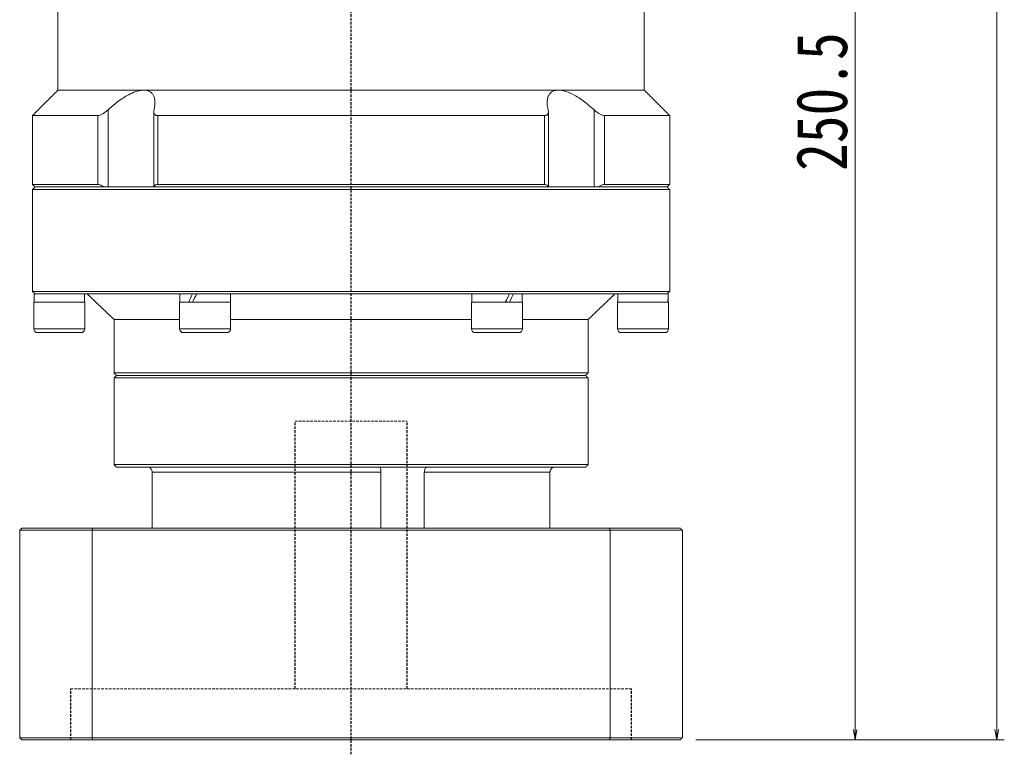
# Model space of a CAD drawing. Header units: millimetres. Extents: x -40 to 968, y -23 to 670.
# Tile 6 of 9: x 565 to 758, y 243 to 387. Entities that reach past the tile are written whole.
import ezdxf

# ---------------------------------------------------------------- set-up
doc = ezdxf.new("R2010")
doc.units = ezdxf.units.MM
doc.linetypes.add('DASHED', pattern=[0.75, 0.5, -0.25])
doc.layers.add('尺寸线层', color=3, linetype='Continuous', lineweight=18)
doc.styles.add('宋体', font='SimSun.ttf', dxfattribs={"width": 0.8})
doc.dimstyles.new('A水平标注$0', dxfattribs={"dimtxt": 3.5, "dimasz": 2, "dimexe": 1.5, "dimexo": 3, "dimgap": 1.1, "dimtad": 1, "dimtoh": 1, "dimdec": 4, "dimdsep": 46, "dimtxsty": '宋体', "dimblk": 'OPEN', "dimcen": 3, "dimclrd": 3, "dimclre": 3, "dimclrt": 6, "dimadec": 0, "dimazin": 0, "dimtm": 1e-09, "dimtfac": 1, "dimtdec": 4, "dimtix": 1, "dimtmove": 0, "dimatfit": 3, "dimldrblk": 'OPEN', "dimfxl": 0, "dimlwd": 13, "dimlwe": 13, "dimarcsym": 0})

# ---------------------------------------------------------------- blocks, each defined once
blk = doc.blocks.new('_Open')
at = {"color": 0, "linetype": 'ByBlock', "lineweight": -2}
for p, q in [((-1, 0.167), (0, 0)), ((-1, -0.167), (0, 0)), ((0, 0), (-1, 0))]:
    blk.add_line(p, q, dxfattribs=at)
blk = doc.blocks.new('*D38')
at = {"layer": 'Defpoints', "color": 0, "transparency": 16777216}
for p in [(699.8, 566.48), (694.4, 245.98), (756.43, 245.98)]:
    blk.add_point(p, dxfattribs=at)
at = {"layer": '尺寸线层', "color": 3, "lineweight": 13, "transparency": 16777216}
for p, q in [((702.8, 566.48), (757.93, 566.48)), ((756.43, 564.48), (756.43, 247.98)), ((697.4, 245.98), (757.93, 245.98))]:
    blk.add_line(p, q, dxfattribs=at)
at = {"layer": '尺寸线层', "color": 3, "lineweight": 13, "transparency": 16777216, "xscale": 2, "yscale": 2, "zscale": 2}
for p, rotation in [((756.43, 566.48), 90), ((756.43, 245.98), 270)]:
    blk.add_blockref('_Open', p, dxfattribs=dict(at, rotation=rotation))
at = {"layer": '尺寸线层', "color": 6, "transparency": 16777216, "insert": (749.93, 406.23), "char_height": 10, "attachment_point": 5, "rotation": 90, "style": '宋体', "bg_fill": 3, "box_fill_scale": 1.1, "bg_fill_color": 256, "bg_fill_true_color": 13158600, "bg_fill_transparency": 0}
blk.add_mtext('320.5', dxfattribs=at)
blk = doc.blocks.new('*D39')
at = {"layer": 'Defpoints', "color": 0, "transparency": 16777216}
for p in [(698.55, 496.48), (694.4, 245.98), (728.67, 245.98)]:
    blk.add_point(p, dxfattribs=at)
at = {"layer": '尺寸线层', "color": 3, "lineweight": 13, "transparency": 16777216}
for p, q in [((701.55, 496.48), (730.17, 496.48)), ((728.67, 494.48), (728.67, 247.98)), ((697.4, 245.98), (730.17, 245.98))]:
    blk.add_line(p, q, dxfattribs=at)
at = {"layer": '尺寸线层', "color": 3, "lineweight": 13, "transparency": 16777216, "xscale": 2, "yscale": 2, "zscale": 2}
for p, rotation in [((728.67, 496.48), 90), ((728.67, 245.98), 270)]:
    blk.add_blockref('_Open', p, dxfattribs=dict(at, rotation=rotation))
at = {"layer": '尺寸线层', "color": 6, "transparency": 16777216, "insert": (722.17, 371.23), "char_height": 10, "attachment_point": 5, "rotation": 90, "style": '宋体', "bg_fill": 3, "box_fill_scale": 1.1, "bg_fill_color": 256, "bg_fill_true_color": 13158600, "bg_fill_transparency": 0}
blk.add_mtext('250.5', dxfattribs=at)

msp = doc.modelspace()

# ---------------------------------------------------------------- linework, layer by layer
at = {"color": 1, "linetype": 'DASHED'}
msp.add_line((629.8045, 243.11565), (629.8045, 416.97957), dxfattribs=at)
at = {"color": 7, "linetype": 'Continuous', "lineweight": 15}
for p, q in [((589.14586, 373.47957), (572.3045, 373.47957)), ((670.46314, 373.47957), (589.14586, 373.47957)), ((687.3045, 373.47957), (670.46314, 373.47957)), ((582.15926, 354.47957), (582.15926, 369.62694)), ((677.44974, 369.62694), (677.44974, 354.47957)), ((580.12049, 368.47957), (567.3045, 368.47957)), ((580.12049, 368.47957), (580.12049, 354.97957)), ((667.72217, 368.47957), (591.88683, 368.47957)), ((591.88683, 354.97957), (591.88683, 368.47957)), ((667.72217, 368.47957), (667.72217, 354.97957)), ((692.3045, 368.47957), (679.4885, 368.47957)), ((679.4885, 354.97957), (679.4885, 368.47957)), ((580.12049, 354.97957), (567.3045, 354.97957)), ((567.3045, 353.97957), (629.8045, 353.97957)), ((629.8045, 354.47957), (567.8045, 354.47957)), ((567.8045, 354.47957), (581.34187, 354.47957)), ((591.13444, 354.47957), (668.47456, 354.47957)), ((667.72217, 354.97957), (591.88683, 354.97957)), ((691.8045, 354.47957), (629.8045, 354.47957)), ((629.8045, 353.97957), (692.3045, 353.97957)), ((678.26713, 354.47957), (691.8045, 354.47957)), ((692.3045, 354.97957), (679.4885, 354.97957)), ((692.3045, 333.97957), (567.3045, 333.97957)), ((567.6145, 333.47957), (567.8045, 333.47957)), ((567.82058, 333.47957), (567.70164, 333.47957)), ((567.82058, 333.47957), (597.58976, 333.47957)), ((598.7095, 333.47957), (597.58976, 333.47957)), ((598.7095, 333.47957), (598.8045, 333.47957)), ((598.77464, 333.47957), (599.5095, 333.47957)), ((600.03532, 333.47957), (599.55307, 333.47957)), ((600.03532, 333.47957), (659.57368, 333.47957)), ((660.8995, 333.47957), (659.57368, 333.47957)), ((660.83436, 333.47957), (661.65593, 333.47957)), ((661.65593, 333.47957), (661.60106, 333.47957)), ((662.01924, 333.47957), (661.65593, 333.47957)), ((662.01924, 333.47957), (691.78842, 333.47957)), ((691.9945, 333.47957), (691.8045, 333.47957)), ((691.90736, 333.47957), (691.8045, 333.47957)), ((572.5545, 331.87957), (567.5545, 331.87957)), ((577.5545, 331.87957), (572.5545, 331.87957)), ((605.50963, 331.87957), (596.1795, 331.87957)), ((606.1795, 331.87957), (605.50963, 331.87957)), ((663.4295, 331.87957), (653.4295, 331.87957)), ((692.0545, 331.87957), (682.0545, 331.87957)), ((596.1795, 328.47957), (583.3045, 328.47957)), ((653.4295, 328.47957), (606.1795, 328.47957)), ((676.3045, 328.47957), (663.4295, 328.47957)), ((572.5545, 326.62957), (567.5545, 326.62957)), ((577.5545, 326.62957), (572.5545, 326.62957)), ((605.50963, 326.62957), (596.1795, 326.62957)), ((606.1795, 326.62957), (605.50963, 326.62957)), ((663.4295, 326.62957), (653.4295, 326.62957)), ((692.0545, 326.62957), (682.0545, 326.62957)), ((568.3045, 325.87957), (572.5545, 325.87957)), ((572.5545, 325.87957), (576.8045, 325.87957)), ((596.9295, 325.87957), (604.86011, 325.87957)), ((604.86011, 325.87957), (605.4295, 325.87957)), ((654.1795, 325.87957), (662.6795, 325.87957)), ((682.8045, 325.87957), (691.3045, 325.87957)), ((676.3045, 317.97957), (583.3045, 317.97957)), ((583.3045, 316.97957), (629.8045, 316.97957)), ((583.8045, 317.47957), (675.8045, 317.47957)), ((629.8045, 317.47957), (583.8045, 317.47957)), ((675.8045, 317.47957), (629.8045, 317.47957)), ((629.8045, 316.97957), (676.3045, 316.97957)), ((676.3045, 299.97957), (583.3045, 299.97957)), ((583.8045, 299.47957), (675.8045, 299.47957)), ((590.80373, 298.47957), (635.63293, 298.47957)), ((590.80373, 287.47957), (590.80373, 298.47957)), ((635.63293, 298.47957), (635.63293, 287.47957)), ((644.16435, 287.47957), (644.16435, 298.47957)), ((644.16435, 298.47957), (668.80527, 298.47957)), ((668.80527, 298.47957), (668.80527, 287.47957)), ((564.8045, 287.07957), (578.99849, 287.07957)), ((564.8045, 287.07957), (564.8045, 246.37957)), ((579.13646, 287.47957), (565.2045, 287.47957)), ((578.99849, 287.07957), (578.99849, 246.37957)), ((578.99849, 287.07957), (680.6105, 287.07957)), ((680.47254, 287.47957), (579.13646, 287.47957)), ((680.6105, 287.07957), (680.6105, 246.37957)), ((578.99849, 246.37957), (564.8045, 246.37957)), ((565.2045, 245.97957), (579.13646, 245.97957)), ((680.6105, 246.37957), (578.99849, 246.37957)), ((579.13646, 245.97957), (680.47254, 245.97957))]:
    msp.add_line(p, q, dxfattribs=at)
at = {"color": 6, "linetype": 'DASHED', "lineweight": 15}
for p, q in [((618.8045, 308.47957), (640.8045, 308.47957)), ((574.8045, 255.97957), (684.8045, 255.97957))]:
    msp.add_line(p, q, dxfattribs=at)
at = {"color": 6, "linetype": 'DASHED'}
for p, q in [((618.8045, 255.97957), (618.8045, 308.47957)), ((640.8045, 255.97957), (640.8045, 308.47957)), ((574.8045, 245.97957), (574.8045, 255.97957)), ((684.8045, 245.97957), (684.8045, 255.97957))]:
    msp.add_line(p, q, dxfattribs=at)
at = {"color": 7, "linetype": 'Continuous', "lineweight": 15}
for centre, start, end in [((568.3045, 326.62957), 180, 270), ((576.8045, 326.62957), 270, 0), ((596.9295, 326.62957), 180, 270), ((605.4295, 326.62957), 270, 0), ((654.1795, 326.62957), 180, 270), ((662.6795, 326.62957), 270, 0), ((682.8045, 326.62957), 180, 270), ((691.3045, 326.62957), 270, 0)]:
    msp.add_arc(centre, 0.75, start, end, dxfattribs=at)
at = {"color": 7, "linetype": 'Continuous', "lineweight": 15, "extrusion": (0, 0, -1)}
for centre, major_axis, ratio, start_param, end_param in [((572.5545, 331.87957), (0, 8.55633), 0.577350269, 4.71238898, 4.900492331), ((572.5545, 333.47957), (0, 8.55633), 0.577350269, 4.618754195, 4.71238898), ((601.1795, 333.47957), (4.54557, 8.49348), 0.227735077, 4.403003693, 4.591107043), ((601.1795, 331.87957), (4.54557, 8.49348), 0.227735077, 4.591107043, 4.779210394), ((601.1795, 333.47957), (3.07332, 5.74255), 0.227735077, 4.466025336, 4.591107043), ((658.4295, 333.47957), (4.54557, 8.49348), 0.227735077, 1.44951439, 1.63761774), ((658.4295, 331.87957), (3.07332, 5.74255), 0.227735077, 1.32443269, 1.44951439), ((658.4295, 331.87957), (4.54557, 8.49348), 0.227735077, 1.261411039, 1.44951439), ((687.0545, 333.47957), (0, 8.55633), 0.577350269, 1.570796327, 1.758899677), ((687.0545, 331.87957), (0, 8.55633), 0.577350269, 1.477161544, 1.570796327)]:
    msp.add_ellipse(centre, major_axis=major_axis, ratio=ratio, start_param=start_param, end_param=end_param, dxfattribs=at)
at = {"color": 7, "linetype": 'Continuous', "lineweight": 15}
for points in [[(572.3045, 373.47957), (572.3045, 407.47957)], [(687.3045, 407.47957), (687.3045, 373.47957)], [(567.3045, 368.47957), (572.3045, 373.47957)], [(687.3045, 373.47957), (692.3045, 368.47957)], [(591.10019, 354.47957), (591.10019, 369.24947)], [(668.5088, 369.24977), (668.5088, 354.47957)], [(567.3045, 354.97957), (567.3045, 368.47957)], [(692.3045, 368.47957), (692.3045, 354.97957)], [(567.8045, 354.47957), (567.3045, 354.97957)], [(567.3045, 353.97957), (567.8045, 354.47957)], [(567.3045, 333.97957), (567.3045, 353.97957)], [(692.3045, 354.97957), (691.8045, 354.47957)], [(691.8045, 354.47957), (692.3045, 353.97957)], [(692.3045, 353.97957), (692.3045, 333.97957)], [(567.8045, 333.47957), (567.3045, 333.97957)], [(577.4945, 333.47957), (577.4945, 331.87957)], [(583.3045, 328.47957), (578.0545, 333.47957)], [(596.2395, 331.87957), (596.2395, 333.47957)], [(606.1195, 333.47957), (606.1195, 331.87957)], [(653.4895, 331.87957), (653.4895, 333.47957)], [(663.3695, 333.47957), (663.3695, 331.87957)], [(681.5545, 333.47957), (676.3045, 328.47957)], [(682.1145, 331.87957), (682.1145, 333.47957)], [(692.3045, 333.97957), (691.8045, 333.47957)], [(567.5545, 326.62957), (567.5545, 331.87957)], [(577.5545, 331.87957), (577.5545, 326.62957)], [(596.1795, 326.62957), (596.1795, 331.87957)], [(606.1795, 331.87957), (606.1795, 326.62957)], [(653.4295, 326.62957), (653.4295, 331.87957)], [(663.4295, 331.87957), (663.4295, 326.62957)], [(682.0545, 326.62957), (682.0545, 331.87957)], [(692.0545, 331.87957), (692.0545, 326.62957)], [(583.3045, 317.97957), (583.3045, 328.47957)], [(676.3045, 328.47957), (676.3045, 317.97957)], [(583.8045, 317.47957), (583.3045, 317.97957)], [(583.3045, 316.97957), (583.8045, 317.47957)], [(583.3045, 299.97957), (583.3045, 316.97957)], [(676.3045, 317.97957), (675.8045, 317.47957)], [(675.8045, 317.47957), (676.3045, 316.97957)], [(676.3045, 316.97957), (676.3045, 299.97957)], [(583.8045, 299.47957), (583.3045, 299.97957)], [(676.3045, 299.97957), (675.8045, 299.47957)], [(564.8045, 287.07957), (565.2045, 287.47957)], [(578.99849, 287.07957), (579.13646, 287.47957)], [(680.6105, 287.07957), (680.47254, 287.47957)], [(564.8045, 246.37957), (565.2045, 245.97957)], [(579.13646, 245.97957), (578.99849, 246.37957)], [(680.47254, 245.97957), (680.6105, 246.37957)]]:
    msp.add_open_spline(points, degree=1, dxfattribs=at)
for points, knots in [([(589.14586, 373.47957), (588.74433, 373.4412), (587.91319, 373.3618), (586.58095, 372.80778), (585.35573, 372.11957), (583.86765, 371.11779), (582.84823, 370.22818), (582.15926, 369.62694)], [0, 0, 0, 0, 1.493533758, 3.091577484, 4.322036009, 5.554470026, 8.123989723, 8.123989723, 8.123989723, 8.123989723]), ([(591.15122, 369.62694), (591.2027, 369.86019), (591.30608, 370.32857), (591.36091, 371.04809), (591.30511, 371.77632), (591.0933, 372.41274), (590.74898, 372.90309), (590.33058, 373.22537), (589.82199, 373.42107), (589.41612, 373.47703), (589.17795, 373.47927), (589.14586, 373.47957)], [0, 0, 0, 0, 0.626246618, 1.257495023, 2.032414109, 2.823629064, 3.42820033, 4.048095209, 4.555440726, 5.077036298, 5.158257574, 5.158257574, 5.158257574, 5.158257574]), ([(670.46314, 373.47957), (670.28233, 373.47041), (669.91612, 373.45186), (669.44719, 373.30154), (669.04575, 373.06231), (668.67522, 372.67946), (668.39207, 372.12248), (668.25291, 371.37645), (668.26481, 370.53876), (668.39312, 369.93244), (668.45778, 369.62694)], [0, 0, 0, 0, 0.468845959, 0.949596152, 1.451964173, 1.965089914, 2.734777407, 3.526210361, 4.335728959, 5.157885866, 5.157885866, 5.157885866, 5.157885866]), ([(677.44974, 369.62694), (676.92308, 370.09187), (676.07155, 370.84361), (674.78146, 371.77587), (673.46728, 372.59295), (671.99234, 373.26861), (670.93791, 373.47515), (670.4956, 373.47926), (670.46314, 373.47957)], [0, 0, 0, 0, 1.982297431, 3.205120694, 4.453658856, 6.379550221, 7.997496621, 8.125663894, 8.125663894, 8.125663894, 8.125663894]), ([(582.15926, 369.62694), (581.90061, 369.40543), (581.4738, 369.0399), (580.84701, 368.67653), (580.41108, 368.50489), (580.20632, 368.48705), (580.12049, 368.47957)], [0, 0, 0, 0, 0.923658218, 1.524159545, 2.020218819, 2.378137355, 2.378137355, 2.378137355, 2.378137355]), ([(591.88683, 368.47957), (591.81858, 368.48288), (591.67973, 368.48961), (591.50702, 368.54286), (591.36355, 368.62415), (591.24016, 368.74369), (591.14737, 368.90848), (591.09867, 369.12211), (591.09632, 369.36291), (591.13281, 369.53841), (591.15122, 369.62694)], [0, 0, 0, 0, 0.165195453, 0.336098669, 0.501143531, 0.67031152, 0.899665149, 1.135559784, 1.381616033, 1.632058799, 1.632058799, 1.632058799, 1.632058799]), ([(668.45778, 369.62694), (668.47954, 369.51674), (668.52368, 369.29317), (668.49773, 369.02599), (668.41883, 368.8203), (668.31415, 368.68192), (668.17637, 368.5786), (668.02959, 368.51793), (667.87577, 368.48508), (667.77368, 368.48142), (667.72217, 368.47957)], [0, 0, 0, 0, 0.312581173, 0.634124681, 0.837734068, 1.046108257, 1.214079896, 1.386575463, 1.508153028, 1.631948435, 1.631948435, 1.631948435, 1.631948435]), ([(679.4885, 368.47957), (679.36783, 368.49355), (679.12702, 368.52146), (678.62082, 368.74898), (678.03725, 369.11643), (677.64985, 369.45306), (677.44974, 369.62694)], [0, 0, 0, 0, 0.48914015, 0.976123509, 1.653805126, 2.377879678, 2.377879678, 2.377879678, 2.377879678]), ([(580.12049, 354.97957), (580.24104, 354.9654), (580.48159, 354.93714), (580.9202, 354.74343), (581.20498, 354.56523), (581.34187, 354.47957)], [0, 0, 0, 0, 0.457440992, 0.912864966, 1.334419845, 1.334419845, 1.334419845, 1.334419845]), ([(591.13444, 354.47957), (591.1828, 354.59035), (591.27172, 354.79402), (591.55804, 354.95535), (591.79115, 354.97252), (591.88683, 354.97957)], [0, 0, 0, 0, 0.4023771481, 0.7397651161, 0.974629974, 0.974629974, 0.974629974, 0.974629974]), ([(667.72217, 354.97957), (667.856, 354.9654), (668.12306, 354.93714), (668.36834, 354.74343), (668.44008, 354.56523), (668.47456, 354.47957)], [0, 0, 0, 0, 0.33430891, 0.6671437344, 0.9752262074, 0.9752262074, 0.9752262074, 0.9752262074]), ([(678.26713, 354.47957), (678.4471, 354.59035), (678.77798, 354.79402), (679.20611, 354.95535), (679.40633, 354.97252), (679.4885, 354.97957)], [0, 0, 0, 0, 0.551089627, 1.013171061, 1.334838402, 1.334838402, 1.334838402, 1.334838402]), ([(590.80373, 298.47957), (590.7935, 298.58965), (590.77303, 298.80979), (590.61346, 299.10468), (590.37424, 299.33261), (590.09676, 299.46035), (589.90625, 299.47399), (589.82827, 299.47957)], [0, 0, 0, 0, 0.324175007, 0.648284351, 0.979229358, 1.316860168, 1.550819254, 1.550819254, 1.550819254, 1.550819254]), ([(635.60291, 299.35604), (635.60244, 299.34857), (635.59947, 299.30148), (635.61211, 299.1183), (635.62828, 298.8253), (635.63138, 298.59483), (635.63293, 298.47957)], [0, 0, 0, 0, 0.0513915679, 0.3237471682, 0.6004135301, 0.8771995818, 0.8771995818, 0.8771995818, 0.8771995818]), ([(644.16435, 298.47957), (644.17097, 298.58965), (644.18423, 298.80979), (644.28356, 299.10468), (644.42, 299.33261), (644.56167, 299.46035), (644.64419, 299.47399), (644.67797, 299.47957)], [0, 0, 0, 0, 0.251379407, 0.502707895, 0.759337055, 1.021150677, 1.202572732, 1.202572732, 1.202572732, 1.202572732]), ([(669.78073, 299.47957), (669.76383, 299.47929), (669.63851, 299.47721), (669.40629, 299.42388), (669.12562, 299.24863), (668.91673, 298.98522), (668.81717, 298.71137), (668.8083, 298.53856), (668.80527, 298.47957)], [0, 0, 0, 0, 0.05070556, 0.376081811, 0.704498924, 1.040598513, 1.377079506, 1.551483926, 1.551483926, 1.551483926, 1.551483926])]:
    msp.add_open_spline(points, degree=3, knots=knots, dxfattribs=at)

# ---------------------------------------------------------------- dimensions: what is measured, and where the dimension line sits
at = {"layer": '尺寸线层'}
dim = msp.add_linear_dim(base=(756.42542, 245.97957), p1=(699.8045, 566.47957), p2=(694.4045, 245.97957), angle=90, dimstyle='A水平标注$0', override={"dimtxt": 10, "dimgap": 1.5, "dimdec": 1, "dimpost": '<>', "dimblk": 'Open', "dimtvp": 0.1, "dimtfill": 1, "dimtfillclr": 256}, dxfattribs=at)
dim.commit()
dim.dimension.update_dxf_attribs({"geometry": '*D38', "text_midpoint": (749.92542, 406.22957)})

# ---------------------------------------------------------------- next in the draw order: dimensions: what is measured, and where the dimension line sits
dim = msp.add_linear_dim(base=(728.6683, 245.97957), p1=(698.5545, 496.47957), p2=(694.4045, 245.97957), angle=90, dimstyle='A水平标注$0', override={"dimtxt": 10, "dimgap": 1.5, "dimtad": 1, "dimjust": 0, "dimdec": 1, "dimlfac": 1, "dimpost": '<>', "dimse1": 0, "dimse2": 0, "dimsd1": 0, "dimsd2": 0, "dimtofl": 1, "dimtvp": 0.1}, dxfattribs=at)
dim.commit()
dim.dimension.update_dxf_attribs({"geometry": '*D39', "text_midpoint": (722.1683, 371.22957)})

# ---------------------------------------------------------------- next in the draw order: linework, layer by layer
at = {"color": 7, "linetype": 'Continuous', "lineweight": 15}
for p, q in [((694.4045, 287.47957), (680.47254, 287.47957)), ((680.6105, 287.07957), (694.8045, 287.07957)), ((694.8045, 287.07957), (694.8045, 246.37957)), ((680.47254, 245.97957), (694.4045, 245.97957)), ((694.8045, 246.37957), (680.6105, 246.37957))]:
    msp.add_line(p, q, dxfattribs=at)
for points in [[(694.4045, 287.47957), (694.8045, 287.07957)], [(694.4045, 245.97957), (694.8045, 246.37957)]]:
    msp.add_open_spline(points, degree=1, dxfattribs=at)

doc.saveas('drawing.dxf')
